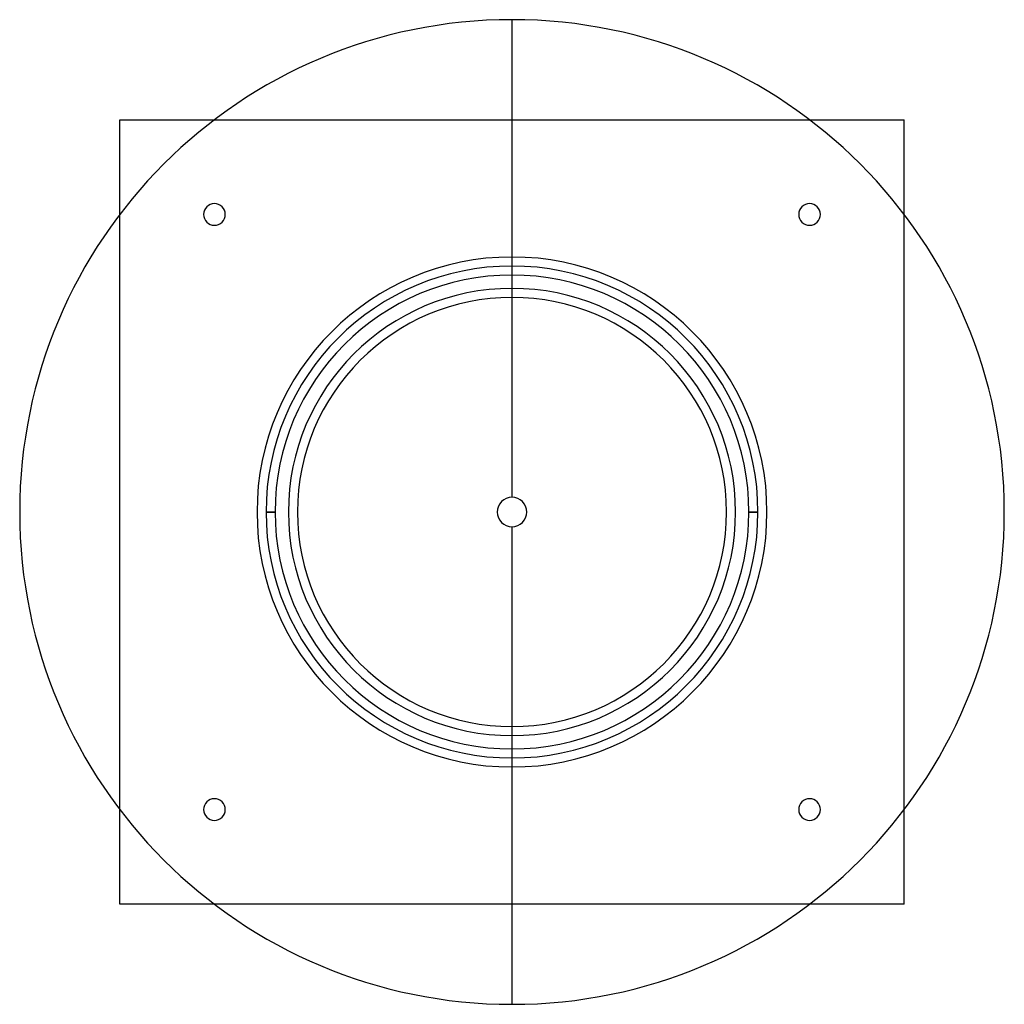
# Model space of a CAD drawing. Header units: millimetres. Extents: x -273 to 273, y -273 to 273.
import ezdxf

# ---------------------------------------------------------------- set-up
doc = ezdxf.new("R2010")
doc.units = ezdxf.units.MM
doc.layers.add('MAIN-1', color=7, linetype='Continuous')
doc.layers.add('MAIN-2', color=7, linetype='Continuous')

msp = doc.modelspace()

# ---------------------------------------------------------------- linework, layer by layer
at = {"layer": 'MAIN-1'}
for p, q in [((0, 8.16), (0, 273)), ((-217.5, 217.5), (-164.99, 217.5)), ((-217.5, 164.99), (-217.5, 217.5)), ((164.99, 217.5), (217.5, 217.5)), ((217.5, 164.99), (217.5, 217.5)), ((0, -273), (0, -8.16)), ((-217.5, -217.5), (-217.5, -164.99)), ((217.5, -217.5), (217.5, -164.99)), ((-164.99, -217.5), (-217.5, -217.5)), ((217.5, -217.5), (164.99, -217.5))]:
    msp.add_line(p, q, dxfattribs=at)
for radius, start, end in [(273, 90, 270), (273, 270, 90), (8.16, 90, 270), (8.16, 270, 90)]:
    msp.add_arc((0, 0), radius, start, end, dxfattribs=at)
at = {"layer": 'MAIN-2'}
for p, q in [((-217.5, 217.5), (-217.5, 217.5)), ((-164.99, 217.5), (164.99, 217.5)), ((217.5, 217.5), (217.5, 217.5)), ((-217.5, -164.99), (-217.5, 164.99)), ((-171, 165), (-171, 165)), ((-159, 165), (-159, 165)), ((159, 165), (159, 165)), ((171, 165), (171, 165)), ((217.5, -164.99), (217.5, 164.99)), ((-141.4, 0), (-141.4, 0)), ((-136.4, 0), (-131.4, 0)), ((-136.4, 0), (-136.4, 0)), ((-136.4, 0), (-136.4, 0)), ((-131.4, 0), (-136.4, 0)), ((-131.4, 0), (-131.4, 0)), ((-131.4, 0), (-131.4, 0)), ((-124, 0), (-124, 0)), ((-119, 0), (-119, 0)), ((131.4, 0), (136.4, 0)), ((136.4, 0), (131.4, 0)), ((136.4, 0), (136.4, 0)), ((141.4, 0), (141.4, 0)), ((-141.4, 0), (-141.4, 0)), ((-136.4, 0), (-136.4, 0)), ((119, 0), (119, 0)), ((124, 0), (124, 0)), ((131.4, 0), (131.4, 0)), ((131.4, 0), (131.4, 0)), ((136.4, 0), (136.4, 0)), ((136.4, 0), (136.4, 0)), ((141.4, 0), (141.4, 0)), ((-171, -165), (-171, -165)), ((-159, -165), (-159, -165)), ((159, -165), (159, -165)), ((171, -165), (171, -165)), ((-217.5, -217.5), (-217.5, -217.5)), ((164.99, -217.5), (-164.99, -217.5)), ((217.5, -217.5), (217.5, -217.5))]:
    msp.add_line(p, q, dxfattribs=at)
for centre, radius, start, end in [((-165, 165), 6, 0, 180), ((165, 165), 6, 0, 180), ((-165, 165), 6, 180, 0), ((165, 165), 6, 180, 0), ((0, 0), 141.4, 0, 180), ((0, 0), 136.4, 0, 180), ((0, 0), 136.4, 0, 180), ((0, 0), 131.4, 0, 180), ((0, 0), 124, 0, 180), ((0, 0), 119, 0, 180), ((0, 0), 141.4, 180, 0), ((0, 0), 136.4, 180, 0), ((0, 0), 136.4, 180, 0), ((0, 0), 131.4, 180, 0), ((0, 0), 119, 180, 0), ((0, 0), 124, 180, 0), ((-165, -165), 6, 0, 180), ((165, -165), 6, 0, 180), ((-165, -165), 6, 180, 0), ((165, -165), 6, 180, 0)]:
    msp.add_arc(centre, radius, start, end, dxfattribs=at)

doc.saveas('drawing.dxf')
